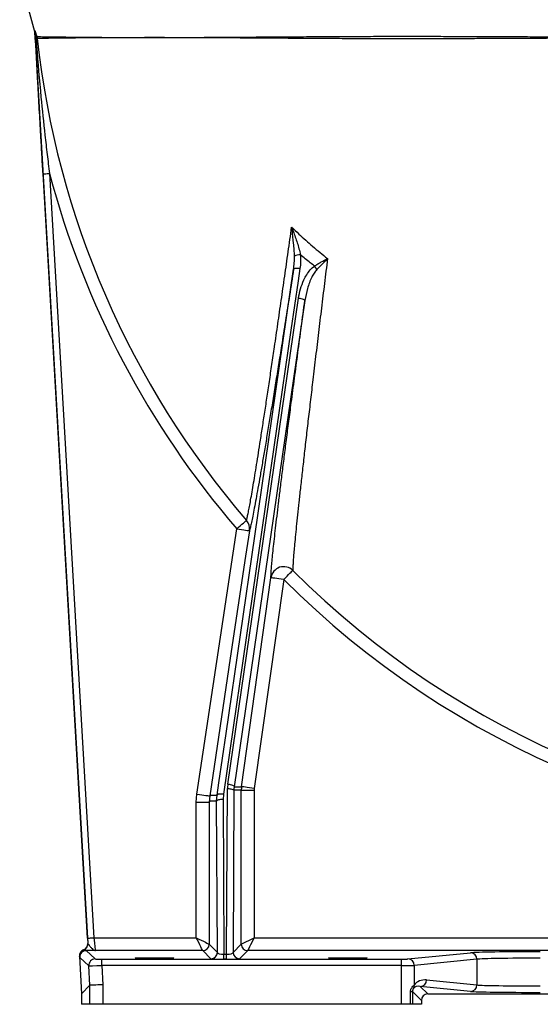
# Model space of a CAD drawing. Header units: millimetres. Extents: x 1715 to 15724, y 2394 to 14725.
# Tile 1 of 14: x 2116 to 4136, y 2394 to 6213. Entities that reach past the tile are written whole.
import ezdxf

# ---------------------------------------------------------------- set-up
doc = ezdxf.new("R2010")
doc.units = ezdxf.units.MM
doc.header["$LTSCALE"] = 5

msp = doc.modelspace()

# ---------------------------------------------------------------- linework, layer by layer
at = {"color": 7, "linetype": 'Continuous', "lineweight": 25}
for p, q in [((2174.5, 6161.5), (2380.1, 2630)), ((2180.1, 6155), (2182.5, 6147.3)), ((2379.5, 2650.2), (2206.9, 5614.9)), ((2231.8, 5616.3), (2404.5, 2651.7)), ((2923.5, 3247.8), (3197.8, 5133.1)), ((3222.6, 5123.1), (2948.3, 3237.8)), ((2803.8, 3209.2), (2958.1, 4238.2)), ((2976.9, 3237.8), (3091.1, 4048.4)), ((3140.6, 4041.4), (3026.4, 3230.8)), ((2801.5, 3178.1), (2803.8, 3209.2)), ((2919.2, 2587.7), (2922.2, 3230.3)), ((2947.2, 3223.9), (2944.3, 2595)), ((2975.9, 3223.9), (2947.2, 3223.9)), ((2948.3, 3237.8), (2976.9, 3237.8)), ((2975.9, 2626.7), (2975.9, 3223.9)), ((2975.9, 3223.9), (3025.9, 3223.9)), ((3025.9, 3223.9), (3025.9, 2651.7)), ((2801.5, 3178.1), (2851.5, 3178.1)), ((2801.5, 2651.7), (2801.5, 3178.1)), ((2853.3, 3201.8), (2851.5, 3178.1)), ((2851.5, 3178.1), (2851.5, 2626.7)), ((2880.4, 3181.7), (2882.1, 3205.4)), ((2883.2, 2595), (2880.4, 3181.7)), ((2906.8, 3208.2), (2905.4, 3188.1)), ((2905.4, 3188.1), (2908.2, 2587.7)), ((2404.5, 2651.7), (2801.5, 2651.7)), ((2975.9, 2626.7), (3025.9, 2651.7)), ((3025.9, 2651.7), (5804.3, 2651.7)), ((2364.1, 2605.2), (2364.7, 2604.6)), ((2374.6, 2602.2), (2409.3, 2569.5)), ((2380.1, 2630), (2380.8, 2629.4)), ((2826.5, 2601.7), (2410.1, 2601.7)), ((2858.2, 2570), (2826.5, 2601.7)), ((2851.5, 2626.7), (2883.2, 2595)), ((2944.3, 2595), (2975.9, 2626.7)), ((3000.9, 2601.7), (2969.3, 2570)), ((5804.3, 2601.7), (3000.9, 2601.7)), ((2348.1, 2580.3), (2356.6, 2433.7)), ((2348.7, 2579.8), (2348.1, 2580.3)), ((2384.4, 2543), (2349.7, 2575.7)), ((2434.4, 2544), (2434.4, 2569)), ((2434.4, 2569), (3597.6, 2569)), ((2908.2, 2569.1), (2908.2, 2587.7)), ((2908.2, 2587.7), (2919.2, 2587.7)), ((2919.2, 2569.1), (2908.2, 2569.1)), ((2919.2, 2569.1), (2919.2, 2587.7)), ((3597.6, 2544), (3597.6, 2569)), ((3622.2, 2569.4), (3865, 2593.4)), ((3889.7, 2568.4), (3646.8, 2544.4)), ((3889.7, 2568.4), (3889.7, 2468.8)), ((2388.7, 2467.7), (2384.4, 2543)), ((2434.4, 2544), (2438.7, 2469.2)), ((3597.6, 2544), (2434.4, 2544)), ((3597.6, 2393.6), (3597.6, 2544)), ((3646.8, 2544.4), (3646.8, 2468.1)), ((3694.7, 2488.1), (3889.7, 2468.8)), ((2356.6, 2433.7), (2388.7, 2467.7)), ((2388.7, 2393.6), (2388.7, 2467.7)), ((2388.7, 2467.7), (2388.7, 2467.7)), ((2438.7, 2469.2), (2438.7, 2393.6)), ((3670.1, 2463.1), (3699.5, 2433.7)), ((3865, 2443.8), (3670.1, 2463.1)), ((2356.6, 2433.7), (2356.6, 2393.6)), ((3632.6, 2393.6), (3632.6, 2443)), ((3632.6, 2443), (3640.1, 2443)), ((3640.1, 2443), (3640.1, 2393.6)), ((3674.5, 2408.7), (3640.1, 2443)), ((3674.5, 2408.7), (3674.5, 2393.6)), ((3699.5, 2433.7), (5856.6, 2433.7)), ((2388.7, 2393.6), (2356.6, 2393.6)), ((2438.7, 2393.6), (2388.7, 2393.6)), ((3597.6, 2393.6), (2438.7, 2393.6)), ((3632.6, 2393.6), (3597.6, 2393.6)), ((3640.1, 2393.6), (3632.6, 2393.6)), ((3674.5, 2393.6), (3640.1, 2393.6))]:
    msp.add_line(p, q, dxfattribs=at)
at = {"color": 7, "linetype": 'Continuous', "lineweight": 25, "flags": 128}
for points in [[(2116.3, 6375.6), (2146.3, 6266.3), (2173.6, 6166.6)], [(2206.9, 5614.9), (2207.4, 5614.9), (2208.9, 5615), (2211.2, 5615.1), (2214.3, 5615.3), (2218.1, 5615.5), (2222.4, 5615.8), (2227, 5616.1), (2231.8, 5616.3)], [(2882.1, 3205.4), (2889.1, 3253.2), (2916.9, 3444.5), (3028.2, 4209.8), (3178.8, 5244.7)], [(3203.5, 5247.4), (3196.6, 5199.6), (3168.7, 5008.3), (3057.4, 4243.1), (2906.8, 3208.2)], [(3203.5, 5247.4), (3198.9, 5247.9), (3194.4, 5248.2), (3190.2, 5248.2), (3186.5, 5248), (3183.4, 5247.5), (3181.1, 5246.7), (3179.5, 5245.8), (3178.8, 5244.7)], [(3197.8, 5133.1), (3202.7, 5132.3), (3207.4, 5131.3), (3211.8, 5130.1), (3215.5, 5128.8), (3218.6, 5127.3), (3220.9, 5125.9), (3222.2, 5124.5), (3222.6, 5123.1)], [(2958.1, 4238.2), (2965.1, 4244.2), (2971.9, 4250.1), (2978.3, 4255.5), (2983.9, 4260.3), (2988.6, 4264.4), (2992.3, 4267.5), (2994.7, 4269.6), (2995.9, 4270.7)], [(3007.5, 4230.8), (2992.7, 4131.9), (2933.4, 3736.3), (2853.3, 3201.8)], [(2958.1, 4238.2), (2967.7, 4236.8), (2976.9, 4235.4), (2985.3, 4234.1), (2992.8, 4233), (2999, 4232.1), (3003.6, 4231.4), (3006.5, 4230.9), (3007.5, 4230.8)], [(3140.6, 4041.4), (3147.1, 4048), (3153.5, 4054.3), (3159.4, 4060.2), (3164.6, 4065.5), (3169, 4069.9), (3172.4, 4073.3), (3174.7, 4075.6), (3175.8, 4076.7)], [(3140.6, 4041.4), (3131, 4042.8), (3121.8, 4044.1), (3113.3, 4045.3), (3105.9, 4046.3), (3099.7, 4047.2), (3095.1, 4047.8), (3092.2, 4048.2), (3091.1, 4048.4)], [(2923.5, 3247.8), (2928.4, 3247), (2933.1, 3246), (2937.4, 3244.8), (2941.2, 3243.4), (2944.3, 3242), (2946.5, 3240.6), (2947.9, 3239.1), (2948.3, 3237.8)], [(2803.8, 3209.2), (2813.4, 3207.8), (2822.6, 3206.4), (2831.1, 3205.1), (2838.6, 3204), (2844.7, 3203.1), (2849.3, 3202.4), (2852.2, 3202), (2853.3, 3201.8)], [(2906.8, 3208.2), (2902.2, 3208.7), (2897.7, 3209), (2893.5, 3209), (2889.8, 3208.7), (2886.7, 3208.2), (2884.4, 3207.5), (2882.8, 3206.5), (2882.1, 3205.4)], [(2922.2, 3230.3), (2927.1, 3230.2), (2931.7, 3229.8), (2936, 3229.2), (2939.8, 3228.4), (2942.9, 3227.4), (2945.2, 3226.3), (2946.7, 3225.1), (2947.2, 3223.9)], [(3026.4, 3230.8), (3016.9, 3232.2), (3007.7, 3233.5), (2999.2, 3234.7), (2991.7, 3235.7), (2985.6, 3236.6), (2980.9, 3237.2), (2978, 3237.7), (2976.9, 3237.8)], [(2905.4, 3188.1), (2900.6, 3188), (2895.9, 3187.6), (2891.7, 3187), (2887.9, 3186.2), (2884.8, 3185.2), (2882.4, 3184.1), (2881, 3182.9), (2880.4, 3181.7)], [(2379.5, 2650.2), (2380.1, 2650.3), (2381.5, 2650.3), (2383.9, 2650.5), (2387, 2650.7), (2390.7, 2650.9), (2395, 2651.1), (2399.6, 2651.4), (2404.5, 2651.7)], [(2826.5, 2601.7), (2826, 2602.8), (2824.5, 2605.7), (2822.1, 2610.4), (2819, 2616.6), (2815.3, 2624.2), (2811, 2632.8), (2806.3, 2642), (2801.5, 2651.7)], [(2801.5, 2651.7), (2811.2, 2646.9), (2820.4, 2642.2), (2829, 2637.9), (2836.6, 2634.2), (2842.8, 2631), (2847.5, 2628.7), (2850.4, 2627.2), (2851.5, 2626.7)], [(3025.9, 2651.7), (3021.1, 2642), (3016.5, 2632.8), (3012.2, 2624.2), (3008.4, 2616.6), (3005.3, 2610.4), (3003, 2605.7), (3001.5, 2602.8), (3000.9, 2601.7)], [(2438.7, 2469.2), (2429.1, 2468.9), (2419.8, 2468.6), (2411.2, 2468.4), (2403.7, 2468.2), (2397.5, 2468), (2392.8, 2467.9), (2389.8, 2467.8), (2388.7, 2467.7)]]:
    msp.add_lwpolyline(points, dxfattribs=at)
at = {"color": 7, "linetype": 'Continuous', "lineweight": 25}
for centre, radius, start, end in [((2151.4, 6164), 24.2, 3.5405, 15.8302), ((2173.9, 6154.9), 6.18, 320.0278, 1.4104), ((2170, 6145), 12.7, 353.1668, 10.7307), ((5614.5, 6518.6), 3451.1, 186.3022, 220.6443), ((5614.5, 6518.6), 3501, 194.9345, 220.6443), ((3206.9, 5246.9), 54.5, 91.9073, 116.9995), ((3139.7, 5163.7), 152.1, 31.8257, 37.9675), ((2958.3, 4238.1), 49.8, 351.5837, 40.8827), ((3140.6, 4041.1), 50.1, 45.3158, 171.6266), ((5614.5, 6518.6), 3451.1, 225.0371, 270), ((5614.5, 6518.6), 3501, 225.0371, 270), ((3075.9, 3223.9), 100, 171.9854, 180), ((2373.6, 2581.2), 25, 110.9034, 183.3089), ((2374.6, 2577.2), 25, 90.0202, 183.312), ((2355.8, 2627.9), 25, 290.9003, 3.3125), ((2826.5, 2626.7), 25, 270.0208, 359.9792), ((3000.9, 2626.7), 25, 180.02, 269.9786), ((2409.3, 2544.5), 25, 90.0234, 183.3095), ((2858.2, 2595), 25, 270.0205, 359.9788), ((2969.3, 2595), 25, 180.0204, 269.9789), ((3621.9, 2544.5), 24.9, 359.7723, 89.3598), ((3864.8, 2568.5), 24.9, 359.7717, 89.3583), ((3669.8, 2488), 24.9, 270.6389, 0.229), ((3623.6, 2467), 23.3, 330.1376, 2.6308), ((3864.8, 2468.7), 24.9, 270.6403, 0.229)]:
    msp.add_arc(centre, radius, start, end, dxfattribs=at)
for centre, major_axis, ratio, start_param, end_param in [((3047.3, 3230.3), (90.1, 87), 0.995332, 2.231424, 2.371304), ((3047.3, 3223.9), (72.4, 69.4), 0.994167, 2.234384, 2.374264), ((3075.9, 3223.9), (50, 0), 0.999848, 3.001712, 3.141593), ((2380.8, 2650.2), (-4.4, 75), 0.017426, 1.569781, 1.851564), ((2405.8, 2651.7), (-4.4, 50), 0.026028, 1.568521, 3.121864), ((2373, 2581.8), (-18.2, 17.2), 0.999677, 5.8334, 7.097507), ((2355.2, 2628.5), (-18.2, 17.2), 0.999677, 2.691807, 3.955914), ((4135.9, 2592.6), (275, 0), 0.017455, 1.570796, 2.96706), ((2434.3, 2569.5), (25, 0), 0.017426, 3.160061, 4.713404), ((2908.2, 2570.1), (50, 0), 0.018156, 3.159747, 4.713685), ((2908.2, 2595), (25, -0.1), 0.2951, 3.1627, 4.716637), ((2919.3, 2595), (25, 0.1), 0.2951, 4.708141, 6.262078), ((2919.3, 2570.1), (50, 0), 0.018156, 4.711093, 6.265031), ((3597.6, 2569.5), (25, 0), 0.017455, 4.712389, 6.108652), ((4135.9, 2567.6), (250, 0), 0.019201, 1.570796, 2.96706), ((2434.3, 2544.5), (50, 1.5), 0.008735, 3.1593, 4.712643), ((3597.6, 2544.5), (50, 0), 0.008728, 4.712389, 6.108652), ((3694.7, 2438.1), (51.8, -23.1), 0.862813, 1.938407, 2.97845), ((3670.1, 2438.1), (28.7, -13.6), 0.755054, 1.915447, 2.95549), ((4135.9, 2469.6), (250, 0), 0.019201, 3.316126, 4.712389), ((3699.5, 2408.7), (17.7, -17.7), 0.999695, 2.356347, 3.926839), ((4135.9, 2444.6), (275, 0), 0.017455, 3.316126, 4.712389)]:
    msp.add_ellipse(centre, major_axis=major_axis, ratio=ratio, start_param=start_param, end_param=end_param, dxfattribs=at)
for centre in [(2639.5, 2573), (3389.5, 2573)]:
    msp.add_ellipse(centre, major_axis=(75, 0), ratio=0.017455, dxfattribs=at)
for points, knots in [([(2173.6, 6166.6), (2173.8, 6166.2), (2174.2, 6165.3), (2174.5, 6166.6), (2174.6, 6169.3), (2174.7, 6170.6)], [0, 0, 0, 0, 0.3326154, 0.6679842, 1, 1, 1, 1]), ([(2173.6, 6166.6), (2173.7, 6166.6), (2174.1, 6164.9), (2174.3, 6163.1), (2174.5, 6161.5)], [0, 0, 0, 0, 0.032569, 1, 1, 1, 1]), ([(2175.6, 6165.5), (2175.5, 6163.6), (2175.3, 6159.7), (2174.7, 6160.9), (2174.5, 6161.5)], [0, 0, 0, 0, 0.4955627, 1, 1, 1, 1]), ([(2174.7, 6170.6), (2174.7, 6170.8), (2174.8, 6171), (2175.4, 6169.7), (2176.6, 6166.3), (2178.3, 6161), (2179.6, 6156.8), (2180.1, 6155)], [0, 0, 0, 0, 0.132043, 0.264191, 0.446656, 0.776706, 1, 1, 1, 1]), ([(2178.7, 6150.9), (2178.3, 6152.7), (2177.8, 6155.7), (2177, 6159.8), (2176.5, 6162.6), (2176, 6164.5), (2175.8, 6165.4), (2175.7, 6165.9), (2175.6, 6165.9), (2175.6, 6165.6), (2175.6, 6165.5)], [0, 0, 0, 0, 0.293582, 0.487338, 0.675947, 0.775669, 0.846163, 0.896762, 0.947594, 1, 1, 1, 1]), ([(2206.9, 5614.9), (2205.4, 5639.8), (2202.5, 5689.8), (2197.7, 5773.4), (2192.5, 5865.8), (2184.9, 5999.4), (2179.3, 6099.2), (2175.6, 6165.5)], [0, 0, 0, 0, 0.135475, 0.271093, 0.454438, 0.637887, 1, 1, 1, 1]), ([(2178.7, 6150.9), (2179.7, 6137.7), (2185.6, 6058.2), (2196.8, 5929.5), (2211.4, 5789.2), (2222.7, 5690.4), (2228.8, 5641), (2231.8, 5616.3)], [0, 0, 0, 0, 0.073921, 0.44555, 0.722618, 0.861311, 1, 1, 1, 1]), ([(2182.7, 6143.5), (2182.1, 6144.5), (2180.9, 6146.5), (2179.4, 6149.4), (2178.7, 6150.9)], [0, 0, 0, 0, 0.488664, 1, 1, 1, 1]), ([(2182.5, 6147.3), (2182.9, 6146.2), (2183.4, 6144.4), (2183.8, 6142.2), (2184, 6141.1), (2184.1, 6140.5), (2184.2, 6140.1), (2184.2, 6140), (2184.2, 6139.9), (2184.3, 6139.8), (2184.3, 6139.8)], [0, 0, 0, 0, 0.466213, 0.713566, 0.846073, 0.917245, 0.955508, 0.976074, 0.988285, 1, 1, 1, 1]), ([(2184.3, 6139.8), (2184.3, 6139.8), (2184.2, 6139.8), (2184.2, 6139.9), (2184.2, 6139.9), (2184.2, 6140.1), (2184.1, 6140.4), (2183.9, 6141), (2183.5, 6142), (2183, 6142.9), (2182.7, 6143.5)], [0, 0, 0, 0, 0.011702, 0.023582, 0.043957, 0.081923, 0.152724, 0.28484, 0.532114, 1, 1, 1, 1]), ([(2995.9, 4270.7), (2996.7, 4273.2), (2998.1, 4278.4), (3001.3, 4292.8), (3005.2, 4311.8), (3009.7, 4335.7), (3014.8, 4364.2), (3020.5, 4397.3), (3026.8, 4434.5), (3033.5, 4475.6), (3040.7, 4520.3), (3048.5, 4569.6), (3056.9, 4623.7), (3065.9, 4682.6), (3075.3, 4744.4), (3084.9, 4808.8), (3094.8, 4875.4), (3105.7, 4949.9), (3117.8, 5032.7), (3131, 5124), (3144.3, 5217.3), (3157.8, 5311.9), (3166.8, 5375.9), (3171.3, 5407.9)], [0, 0, 0, 0, 0.042764, 0.085689, 0.128675, 0.171613, 0.214388, 0.257, 0.299738, 0.342534, 0.3853, 0.427936, 0.474211, 0.520613, 0.567105, 0.613628, 0.6601, 0.706421, 0.765043, 0.823763, 0.882548, 0.941328, 1, 1, 1, 1]), ([(3171.3, 5407.9), (3180.7, 5399.1), (3207.2, 5374), (3253.2, 5333), (3290.9, 5302.1), (3310.3, 5286.2)], [0, 0, 0, 0, 0.208895, 0.594221, 1, 1, 1, 1]), ([(3171.3, 5407.9), (3171.3, 5407.8), (3173.4, 5402.6), (3181, 5382.6), (3190.7, 5354.8), (3199.9, 5324.4), (3203.4, 5309.1), (3205.1, 5301.4)], [0, 0, 0, 0, 0.001377, 0.149487, 0.570782, 0.785467, 1, 1, 1, 1]), ([(3182.2, 5295.5), (3181.9, 5303.8), (3181.3, 5320.5), (3178.4, 5354.1), (3174.9, 5383.2), (3171.9, 5403.9), (3171.3, 5407.8), (3171.3, 5407.9)], [0, 0, 0, 0, 0.221603, 0.443318, 0.893523, 0.998551, 1, 1, 1, 1]), ([(3310.3, 5286.2), (3306.3, 5254), (3298.4, 5189.5), (3286.8, 5093.8), (3275.4, 4999.2), (3264.3, 4906.4), (3254, 4819.5), (3244.5, 4738.7), (3235.7, 4663.9), (3227.3, 4591.5), (3219.4, 4522), (3211.9, 4455.9), (3205.2, 4395.5), (3199.2, 4340.7), (3194, 4291.3), (3189.3, 4246), (3185.2, 4205.2), (3182, 4170.8), (3179.5, 4142.4), (3177.7, 4119.3), (3176.5, 4100.6), (3175.8, 4085.8), (3175.8, 4079.7), (3175.8, 4076.7)], [0, 0, 0, 0, 0.056209, 0.112718, 0.169292, 0.225847, 0.282329, 0.331496, 0.380843, 0.430253, 0.479627, 0.528893, 0.578006, 0.623, 0.668144, 0.713324, 0.758438, 0.803407, 0.842649, 0.882013, 0.921413, 0.960767, 1, 1, 1, 1]), ([(3178.8, 5244.7), (3179.9, 5253.1), (3182.1, 5270), (3182.1, 5287), (3182.2, 5295.5)], [0, 0, 0, 0, 0.498332, 1, 1, 1, 1]), ([(3205.1, 5301.4), (3205.6, 5292.5), (3206.7, 5274.4), (3204.6, 5256.5), (3203.5, 5247.4)], [0, 0, 0, 0, 0.496694, 1, 1, 1, 1]), ([(3259.6, 5257.2), (3254.2, 5261.5), (3235.9, 5275.9), (3217.9, 5290.9), (3205.1, 5301.4)], [0, 0, 0, 0, 0.292813, 1, 1, 1, 1]), ([(3259.6, 5257.2), (3263.9, 5259.9), (3272.7, 5265.4), (3289.9, 5275.2), (3302.5, 5282), (3310.2, 5286.2), (3310.3, 5286.2)], [0, 0, 0, 0, 0.2583093, 0.5223442, 0.997446, 1, 1, 1, 1]), ([(3310.3, 5286.2), (3310.2, 5286.2), (3306.8, 5282.6), (3298.4, 5274), (3284.4, 5260), (3274.2, 5249.3), (3268.9, 5243.9)], [0, 0, 0, 0, 0.002717, 0.263276, 0.627117, 1, 1, 1, 1]), ([(3178.8, 5244.7), (3173.5, 5210.8), (3163, 5143.1), (3147.3, 5044), (3133.1, 4954.4), (3120.4, 4874.4), (3108.9, 4803.5), (3097.8, 4734.9), (3087.1, 4669.3), (3076.8, 4606.9), (3066.9, 4548), (3057.5, 4492.7), (3048.7, 4441.7), (3040.5, 4395.1), (3033, 4353.6), (3026.2, 4317.3), (3020.3, 4286.6), (3015.2, 4261.9), (3011.6, 4245.8), (3009.1, 4235.9), (3008.1, 4232.5), (3007.5, 4230.8)], [0, 0, 0, 0, 0.06767, 0.13538, 0.203031, 0.255448, 0.307934, 0.360407, 0.412804, 0.464762, 0.516886, 0.569043, 0.621123, 0.673043, 0.725309, 0.777803, 0.830359, 0.882822, 0.935062, 0.967531, 1, 1, 1, 1]), ([(3197.8, 5133.1), (3200.1, 5145), (3204.6, 5169.1), (3216.2, 5199.3), (3229.4, 5223.8), (3242.5, 5242.6), (3254.1, 5252.5), (3259.6, 5257.2)], [0, 0, 0, 0, 0.258173, 0.521583, 0.683166, 0.847429, 1, 1, 1, 1]), ([(3268.9, 5243.9), (3265.2, 5239.3), (3257.7, 5230.2), (3248.4, 5212.8), (3239.8, 5192.8), (3229.8, 5162.6), (3225.5, 5139), (3222.6, 5123.1)], [0, 0, 0, 0, 0.133654, 0.270709, 0.450647, 0.630707, 1, 1, 1, 1]), ([(3091.1, 4048.4), (3091.1, 4051.9), (3091.2, 4058.9), (3092.3, 4076.6), (3094.1, 4099.2), (3096.7, 4127.2), (3100.1, 4160.2), (3104.2, 4198), (3109, 4240.3), (3114.4, 4286.8), (3120.4, 4337.1), (3127.1, 4392.1), (3134.5, 4452), (3142.6, 4516.5), (3151.2, 4584.2), (3160.3, 4654.5), (3170.6, 4733.6), (3182.3, 4822.1), (3195.3, 4920.3), (3208.7, 5020.6), (3218, 5089), (3222.6, 5123.1)], [0, 0, 0, 0, 0.048183, 0.096544, 0.144975, 0.193353, 0.241552, 0.289568, 0.337724, 0.385943, 0.434128, 0.482167, 0.533419, 0.584789, 0.636218, 0.687624, 0.738906, 0.804111, 0.869421, 0.934758, 1, 1, 1, 1]), ([(2880.4, 3181.7), (2878.7, 3181.7), (2873, 3181.7), (2866, 3181.4), (2859.4, 3181.9), (2855.5, 3181.8), (2852.8, 3179.3), (2851.5, 3178.1)], [0, 0, 0, 0, 0.177797, 0.588892, 0.725931, 0.86297, 1, 1, 1, 1]), ([(2853.3, 3201.8), (2854.5, 3202.9), (2856.8, 3205.2), (2861.8, 3205.5), (2868.3, 3205.4), (2875.6, 3205.4), (2880.2, 3205.4), (2882.1, 3205.4)], [0, 0, 0, 0, 0.123221, 0.246446, 0.522357, 0.798258, 1, 1, 1, 1]), ([(2364.7, 2604.6), (2365.2, 2604.4), (2366.1, 2604), (2370.4, 2602.7), (2373.4, 2602.3), (2374.6, 2602.2)], [0, 0, 0, 0, 0.362061, 0.733912, 1, 1, 1, 1]), ([(2410.1, 2601.7), (2410.1, 2601.7), (2407.3, 2601.7), (2401.8, 2601.8), (2392.9, 2601.9), (2383.6, 2602), (2377.6, 2602.1), (2374.6, 2602.2)], [0, 0, 0, 0, 0.002218, 0.221461, 0.440621, 0.720494, 1, 1, 1, 1]), ([(2380.8, 2629.4), (2381.4, 2628.1), (2383, 2624.9), (2389.6, 2617.5), (2397, 2609.3), (2404.2, 2603.2), (2408.2, 2601.8), (2410.1, 2601.7), (2410.1, 2601.7)], [0, 0, 0, 0, 0.154144, 0.369039, 0.584713, 0.798105, 0.998738, 1, 1, 1, 1]), ([(2349.7, 2575.7), (2349.5, 2576.4), (2349.2, 2577.6), (2348.8, 2579.1), (2348.7, 2579.8)], [0, 0, 0, 0, 0.49987, 1, 1, 1, 1]), ([(3632.6, 2443), (3632.8, 2445.1), (3633.1, 2449.3), (3635.6, 2455.5), (3639.6, 2461.5), (3644.3, 2466.1), (3646, 2467.5), (3646.8, 2468.1)], [0, 0, 0, 0, 0.143526, 0.286523, 0.489401, 0.746182, 1, 1, 1, 1]), ([(3643.8, 2455.5), (3643.5, 2455.2), (3643.1, 2454.5), (3641.8, 2452.2), (3640.7, 2448.9), (3640.2, 2445.8), (3640.1, 2443.8), (3640.1, 2443)], [0, 0, 0, 0, 0.263153, 0.528375, 0.710414, 0.892884, 1, 1, 1, 1])]:
    msp.add_open_spline(points, degree=3, knots=knots, dxfattribs=at)
at = {"color": 8, "linetype": 'Continuous', "lineweight": 25}
for points, knots in [([(2182.5, 6147.3), (2185, 6147.3), (2189.9, 6147.2), (2203.5, 6147), (2221.5, 6146.7), (2244.3, 6146.4), (2271.4, 6146), (2302.7, 6145.7), (2338.1, 6145.3), (2377.4, 6145), (2422.8, 6144.6), (2474.8, 6144.3), (2534, 6144.1), (2597.7, 6144), (2665.3, 6144), (2736.8, 6144.1), (2811.8, 6144.4), (2890.1, 6144.8), (2971.3, 6145.4), (3054.9, 6145.9), (3140.6, 6146.5), (3228.5, 6147.1), (3318, 6147.7), (3408.6, 6148.1), (3499.6, 6148.4), (3590.7, 6148.6), (3681.6, 6148.5), (3772.1, 6148.3), (3861.6, 6148), (3949.5, 6147.7), (4034.7, 6147.3), (4117.1, 6146.9), (4196.4, 6146.6), (4273.2, 6146.4), (4346.9, 6146.2), (4417.3, 6146.2), (4484.1, 6146.3), (4547.2, 6146.5), (4606.3, 6146.9), (4661.1, 6147.4), (4709.5, 6147.9), (4751.7, 6148.6), (4788.3, 6149.2), (4820.7, 6149.9), (4848.7, 6150.5), (4871.8, 6151.1), (4890.7, 6151.7), (4904, 6152.2), (4911.3, 6152.4), (4911.3, 6152.4), (4911.3, 6152.4)], [0, 0, 0, 0, 0.019388, 0.0388296, 0.0582898, 0.0777324, 0.0971211, 0.1160859, 0.1350838, 0.1540817, 0.1730467, 0.1947947, 0.2166169, 0.2384644, 0.2602871, 0.2820356, 0.3037956, 0.3256284, 0.3474865, 0.3693206, 0.3910817, 0.4130706, 0.4351339, 0.4572225, 0.4792857, 0.5012745, 0.5233547, 0.5455065, 0.5676846, 0.5898404, 0.6119241, 0.6334461, 0.6550308, 0.6766373, 0.698223, 0.7197457, 0.7412717, 0.762862, 0.7844724, 0.8060598, 0.8275832, 0.8468323, 0.8661562, 0.8855126, 0.9048622, 0.9241703, 0.9434089, 0.9646827, 0.986045, 1, 1, 1, 1]), ([(4917.6, 6135.4), (4917.5, 6135.4), (4917.3, 6135.5), (4911.8, 6135.6), (4901.7, 6135.9), (4887.6, 6136.3), (4870.3, 6136.7), (4850.6, 6137.1), (4827.7, 6137.6), (4801.5, 6138.1), (4772.2, 6138.6), (4740.1, 6139.1), (4705.3, 6139.5), (4668, 6139.9), (4627.9, 6140.3), (4585.2, 6140.6), (4539.8, 6140.8), (4484.7, 6141), (4418.7, 6141.1), (4348.8, 6141.1), (4284.7, 6141), (4227.6, 6140.8), (4165.3, 6140.6), (4097.5, 6140.3), (4024.1, 6139.9), (3948.3, 6139.6), (3870.3, 6139.2), (3790.3, 6138.9), (3710.9, 6138.7), (3632.2, 6138.6), (3554.6, 6138.6), (3476.1, 6138.8), (3396.9, 6139.1), (3317.5, 6139.5), (3240.5, 6140), (3166.3, 6140.5), (3094.9, 6141), (3024.2, 6141.5), (2954.3, 6142), (2885.7, 6142.4), (2817.2, 6142.7), (2759.6, 6142.9), (2716.7, 6143), (2681.1, 6143.2), (2643.4, 6143.2), (2593.9, 6143.2), (2541.1, 6143), (2488.3, 6142.9), (2441, 6142.7), (2398.8, 6142.4), (2359.6, 6142.1), (2323.8, 6141.8), (2291.4, 6141.4), (2260.9, 6141), (2233.6, 6140.6), (2210.6, 6140.3), (2193.3, 6139.9), (2187.3, 6139.8), (2184.3, 6139.8)], [0, 0, 0, 0, 0.012695, 0.030377, 0.048077, 0.06576, 0.081361, 0.096974, 0.112576, 0.128543, 0.144519, 0.160487, 0.176406, 0.192334, 0.208254, 0.224491, 0.240736, 0.256973, 0.28085, 0.304727, 0.320954, 0.33719, 0.353417, 0.372675, 0.391948, 0.411205, 0.431049, 0.45091, 0.470754, 0.48956, 0.508381, 0.527186, 0.546562, 0.565954, 0.58533, 0.603364, 0.621412, 0.639446, 0.657998, 0.676566, 0.695118, 0.715147, 0.726504, 0.733575, 0.74772, 0.761892, 0.781843, 0.801872, 0.819663, 0.837468, 0.855259, 0.873568, 0.891891, 0.910199, 0.932428, 0.954657, 0.977329, 1, 1, 1, 1])]:
    msp.add_open_spline(points, degree=3, knots=knots, dxfattribs=at)

doc.saveas('drawing.dxf')
